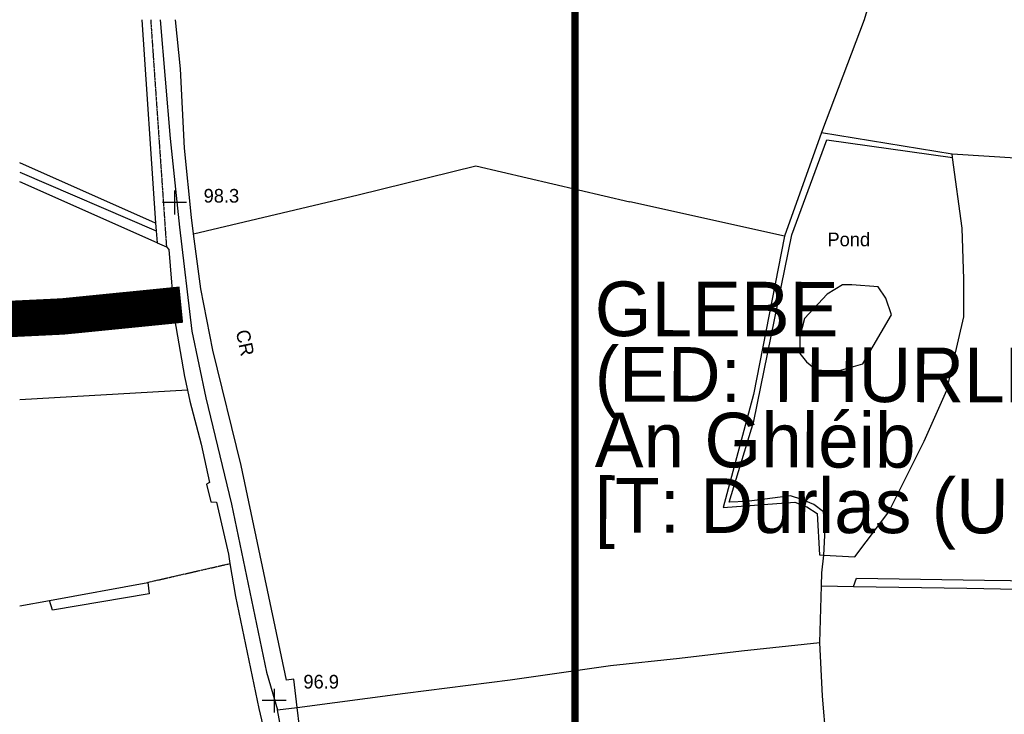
# Model space of a CAD drawing. Header units: metres. Extents: x 611948 to 1225781, y 656699 to 1316021.
# Tile 112 of 169: x 613548 to 613818, y 658052 to 658243. Entities that reach past the tile are written whole.
import ezdxf

# ---------------------------------------------------------------- set-up
doc = ezdxf.new("R2010")
doc.units = ezdxf.units.M
doc.linetypes.add('4696-C$0$PECK', pattern=[0.2, 0.1, -0.1])
for name, color, linetype in [('- EXTENT OF LiDAR SURVEY', 1, 'Continuous'), ('- ROUTE OF ROAD - INDICATIVE', 8, 'Continuous'), ('4696-13$0$GEN_LIN_D', 253, 'Continuous'), ('4696-C$0$GEN_LIN_D', 253, 'Continuous'), ('4696-C$0$GEN_PCK_D', 253, '4696-C$0$PECK'), ('4696-C$0$HT_CTRL', 253, 'Continuous'), ('4696-C$0$ROADS', 253, 'Continuous'), ('4696-C$0$ROADS_CTR', 253, 'Continuous'), ('4696-C$0$TOWNLAND', 253, 'Continuous'), ('4696-C$0$WATER_FTR', 253, 'Continuous')]:
    doc.layers.add(name, color=color, linetype=linetype)
doc.styles.add('4696-C$0$STANDARD', font='txt')

# ---------------------------------------------------------------- blocks, each defined once
blk = doc.blocks.new('4696-13')
at = {"layer": '4696-13$0$GEN_LIN_D', "flags": 128}
blk.add_lwpolyline([(613805.255, 658345.171), (613802.741, 658333.073), (613801.1, 658325.823), (613799.178, 658318.65), (613794.704, 658302.721), (613792.367, 658294.746), (613788.349, 658275.919), (613785.927, 658265.182), (613785.358, 658262.999), (613784.159, 658259.231), (613779.405, 658243.246)], dxfattribs=at)
blk = doc.blocks.new('4696-C$0$35', base_point=(150.27109, 306.896499))
for p, q in [((150.27109, 308.539432), (150.27109, 305.253567)), ((151.914023, 306.896499), (148.62816, 306.896499))]:
    blk.add_line(p, q)
blk = doc.blocks.new('4696-C')
at = {"layer": '4696-C$0$GEN_LIN_D', "flags": 128}
for points in [[(613581.108, 658243.247), (613584.867, 658187.391)], [(613595.277, 658184.459), (613594.68, 658188.901), (613592.793, 658207.972), (613591.669, 658229.723), (613590.291, 658243.247)], [(613779.405, 658243.246), (613767.669, 658212.254)], [(613767.669, 658212.254), (613757.521, 658183.756)], [(613767.669, 658212.254), (613803.545, 658206.401)], [(613768.362, 658096.156), (613776.851, 658095.665), (613786.199, 658108.069), (613795.823, 658127.462), (613802.068, 658141.427), (613806.775, 658161.608), (613806.799, 658171.963), (613806.313, 658185.943), (613803.645, 658205.429)], [(613803.645, 658205.429), (613803.545, 658206.401)], [(613803.545, 658206.401), (613858.644, 658202.908), (613934.483, 658197.813), (613947.453, 658197.258)], [(613547.54, 658201.383), (613585.035, 658185.284)], [(613595.277, 658184.459), (613640.436, 658195.162), (613672.813, 658203.06), (613715.016, 658193.222)], [(613585.299, 658181.965), (613547.54, 658198.723)], [(613757.521, 658183.756), (613715.016, 658193.222)], [(613584.867, 658187.391), (613585.035, 658185.284)], [(613585.035, 658185.284), (613585.299, 658181.965)], [(613623.739, 658054.33), (613622.773, 658062.125), (613620.822, 658061.822), (613608.391, 658120.748), (613600.593, 658152.475), (613597.317, 658169.282), (613595.277, 658184.459)], [(613757.521, 658183.756), (613748.996, 658140.255), (613740.64, 658109.21), (613760.319, 658110.718), (613763.681, 658109.415), (613766.524, 658107.597), (613767.162, 658096.235), (613768.362, 658096.156)], [(613585.299, 658181.965), (613587.833, 658180.821)], [(613587.833, 658180.821), (613588.45, 658180.149), (613590.079, 658161.09), (613592.749, 658145.214)], [(613592.749, 658145.214), (613593.575, 658141.514)], [(613593.575, 658141.514), (613547.54, 658138.808)], [(613593.575, 658141.514), (613594.264, 658138.431), (613597.371, 658126.671), (613599.627, 658116.11), (613598.83, 658115.627), (613600.042, 658110.795), (613601.589, 658110.728), (613604.842, 658096.379), (613605.271, 658093.834)], [(613767.674, 658087.677), (613767.78, 658091.284), (613768.362, 658096.156)], [(613605.271, 658093.834), (613606.795, 658084.797), (613613.213, 658054.034), (613617.027, 658037.721), (613621.297, 658017.973), (613619.743, 658017.847), (613621.458, 658007.168), (613623.094, 658007.499), (613633.408, 657961.656), (613629.681, 657961.098)], [(613767.218, 658072.129), (613767.674, 658087.677)], [(613767.674, 658087.677), (613776.474, 658087.542)], [(613776.474, 658087.542), (613807.539, 658087.067), (613895.552, 658085.31)], [(613547.54, 658082.193), (613555.688, 658083.677)], [(613623.739, 658054.33), (613653.36, 658058.214), (613682.196, 658061.873), (613709.753, 658065.846), (613728.7, 658067.866), (613745.726, 658069.849), (613767.218, 658072.129)], [(613787.462, 657885.835), (613787.796, 657903.555), (613783.997, 657940.065), (613774.322, 658009.983), (613768.969, 658045.461), (613767.96, 658057.371), (613767.218, 658072.129)], [(613657.155, 657871.671), (613654.438, 657880.681), (613652.195, 657891.5), (613645.921, 657931.558), (613642.813, 657949.26), (613642.14, 657951.615), (613638.954, 657967.512), (613639.312, 657969.822), (613627.554, 658026.394), (613622.708, 658048.693), (613624.4, 658049.008), (613623.739, 658054.33)]]:
    blk.add_lwpolyline(points, dxfattribs=at)
at = {"layer": '4696-C$0$GEN_PCK_D', "flags": 128}
for points in [[(613583.504, 658243.247), (613587.833, 658180.821)], [(613582.698, 658088.678), (613605.271, 658093.834)]]:
    blk.add_lwpolyline(points, dxfattribs=at)
at = {"layer": '4696-C$0$ROADS', "flags": 128}
for points in [[(613581.108, 658243.247), (613584.867, 658187.391)], [(613595.277, 658184.459), (613594.68, 658188.901), (613592.793, 658207.972), (613591.669, 658229.723), (613590.291, 658243.247)], [(613584.867, 658187.391), (613585.035, 658185.284)], [(613585.035, 658185.284), (613585.299, 658181.965)], [(613623.739, 658054.33), (613622.773, 658062.125), (613620.822, 658061.822), (613608.391, 658120.748), (613600.593, 658152.475), (613597.317, 658169.282), (613595.277, 658184.459)], [(613585.299, 658181.965), (613587.833, 658180.821)], [(613587.833, 658180.821), (613588.45, 658180.149), (613590.079, 658161.09), (613592.749, 658145.214)], [(613592.749, 658145.214), (613593.575, 658141.514)], [(613593.575, 658141.514), (613594.264, 658138.431), (613597.371, 658126.671), (613599.627, 658116.11), (613598.83, 658115.627), (613600.042, 658110.795), (613601.589, 658110.728), (613604.842, 658096.379), (613605.271, 658093.834)], [(613605.271, 658093.834), (613606.795, 658084.797), (613613.213, 658054.034), (613617.027, 658037.721), (613621.297, 658017.973), (613619.743, 658017.847), (613621.458, 658007.168), (613623.094, 658007.499), (613633.408, 657961.656), (613629.681, 657961.098)], [(613657.155, 657871.671), (613654.438, 657880.681), (613652.195, 657891.5), (613645.921, 657931.558), (613642.813, 657949.26), (613642.14, 657951.615), (613638.954, 657967.512), (613639.312, 657969.822), (613627.554, 658026.394), (613622.708, 658048.693), (613624.4, 658049.008), (613623.739, 658054.33)]]:
    blk.add_lwpolyline(points, dxfattribs=at)
at = {"layer": '4696-C$0$ROADS_CTR', "flags": 128}
for points in [[(613586.08, 658243.247), (613588.849, 658210.609), (613591.409, 658186.213), (613594.822, 658157.646), (613598.681, 658139.394), (613605.681, 658110.156), (613615.308, 658064.01), (613618.343, 658053.613)], [(613678.623, 657795.891), (613674.394, 657808.85), (613659.738, 657851.841), (613653.755, 657869.165), (613650.21, 657882.753), (613637.194, 657952.039), (613618.343, 658053.613)]]:
    blk.add_lwpolyline(points, dxfattribs=at)
at = {"layer": '4696-C$0$TOWNLAND', "flags": 128}
for points in [[(613623.739, 658054.33), (613653.36, 658058.214), (613682.196, 658061.873), (613709.753, 658065.846), (613728.7, 658067.866), (613745.726, 658069.849), (613767.218, 658072.129)], [(613787.462, 657885.835), (613787.796, 657903.555), (613783.997, 657940.065), (613774.322, 658009.983), (613768.969, 658045.461), (613767.96, 658057.371), (613767.218, 658072.129)], [(613618.343, 658053.613), (613623.739, 658054.33)]]:
    blk.add_lwpolyline(points, dxfattribs=at)
at = {"layer": '4696-C$0$WATER_FTR', "flags": 128}
for points in [[(613767.669, 658212.254), (613757.521, 658183.756)], [(613767.669, 658212.254), (613803.545, 658206.401)], [(613768.362, 658096.156), (613768.69, 658103.357), (613768.183, 658108.018), (613765.598, 658110.096), (613762.236, 658111.398), (613759.133, 658112.44), (613747.22, 658110.915), (613742.302, 658110.667), (613749.084, 658132.915), (613759.557, 658184.147), (613769.169, 658210.197), (613803.645, 658205.429)], [(613803.645, 658205.429), (613803.545, 658206.401)], [(613584.867, 658187.391), (613547.54, 658203.882)], [(613547.54, 658201.383), (613585.035, 658185.284)], [(613584.867, 658187.391), (613585.035, 658185.284)], [(613757.521, 658183.756), (613748.996, 658140.255), (613740.64, 658109.21), (613760.319, 658110.718), (613763.681, 658109.415), (613766.524, 658107.597), (613767.162, 658096.235), (613768.362, 658096.156)], [(613768.442, 658146.891), (613772.584, 658146.882), (613779.06, 658148.679), (613786.857, 658162.123), (613785.314, 658166.786), (613783.251, 658169.897), (613776.003, 658170.431), (613773.415, 658170.437), (613769.267, 658167.858), (613763.038, 658161.142), (613761.732, 658156.226), (613761.722, 658151.567), (613763.529, 658149.232), (613766.112, 658147.156), (613768.442, 658146.891)], [(613555.688, 658083.677), (613582.698, 658088.678)], [(613582.698, 658088.678), (613583.08, 658085.562), (613556.532, 658081.028), (613555.688, 658083.677)], [(613776.474, 658087.542), (613777.256, 658089.87), (613812.461, 658089.27)], [(613812.461, 658089.27), (613862.681, 658088.636), (613896.093, 658088.077)], [(613776.474, 658087.542), (613807.539, 658087.067), (613895.552, 658085.31)]]:
    blk.add_lwpolyline(points, dxfattribs=at)
at = {"layer": '4696-C$0$HT_CTRL', "xscale": 2, "yscale": 2}
for p in [(613590.033, 658193.005), (613617.432, 658056.182)]:
    blk.add_blockref('4696-C$0$35', p, dxfattribs=at)
at = {"layer": '4696-C$0$HT_CTRL', "style": '4696-C$0$STANDARD'}
for s, p in [('98.3', (613598.031, 658193.005)), ('96.9', (613625.43, 658059.522))]:
    blk.add_text(s, height=3.75, rotation=-0.1, dxfattribs=at).set_placement(p)
at = {"layer": '4696-C$0$TOWNLAND', "style": '4696-C$0$STANDARD'}
for s, height, rotation, p in [('GLEBE', 15, -0.1, (613705.416, 658156.33)), ('CR', 3.75, -78.10002, (613606.848, 658157.631)), ('(ED: THURLES URBAN)', 15, -0.1, (613705.416, 658138.33)), ('An Ghléib', 15, -0.1, (613705.416, 658120.33)), ('[T: Durlas (Uirbeach)]', 15, -0.1, (613705.416, 658102.33))]:
    blk.add_text(s, height=height, rotation=rotation, dxfattribs=at).set_placement(p)
at = {"layer": '4696-C$0$WATER_FTR', "style": '4696-C$0$STANDARD'}
blk.add_text('Pond', height=3.75, rotation=-0.1, dxfattribs=at).set_placement((613769.307, 658181.02))
blk = doc.blocks.new('OS Mapping')
for name in ['4696-13', '4696-C']:
    blk.add_blockref(name, (0, 0))

msp = doc.modelspace()

# ---------------------------------------------------------------- linework, layer by layer
at = {"layer": '- EXTENT OF LiDAR SURVEY', "const_width": 2}
msp.add_lwpolyline([(613700, 659100), (613700, 656700), (612500, 656700), (612500, 659100)], close=True, dxfattribs=at)
at = {"layer": '- ROUTE OF ROAD - INDICATIVE', "const_width": 10}
msp.add_lwpolyline([(612702.79, 657937.56), (612883.19, 657997.79), (612937.14, 658014.13), (613067.92, 658089.48), (613079.89, 658095.71), (613093.93, 658100.66), (613111.46, 658105.59), (613201.66, 658125.38), (613251.6, 658132.59), (613363.44, 658148.47), (613416.4, 658154.85), (613559.34, 658161.72), (613591.92, 658164.97)], dxfattribs=at)

# ---------------------------------------------------------------- block references
msp.add_blockref('OS Mapping', (0, 0))

doc.saveas('drawing.dxf')
